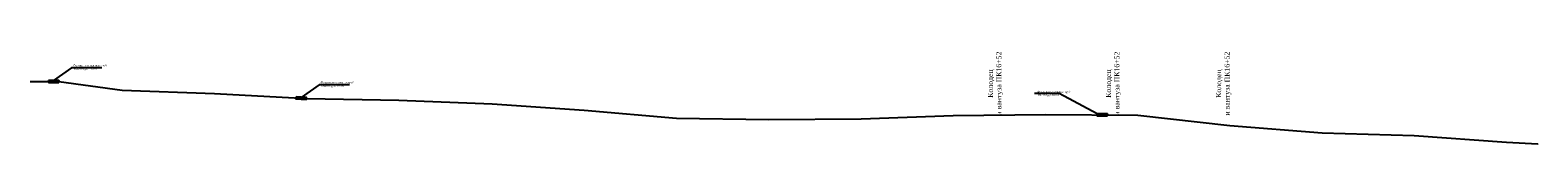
# Model space of a CAD drawing. Header units: millimetres. Extents: x 3960971 to 4113015, y -456608 to 60100.
# Tile 47 of 61: x 4081784 to 4098130, y -104230 to -103240. Entities that reach past the tile are written whole.
import ezdxf

# ---------------------------------------------------------------- set-up
doc = ezdxf.new("R2010")
doc.units = ezdxf.units.MM
doc.layers.add('Элемент модели - Зона_Ном_пера__41', color=7, linetype='Continuous', lineweight=25)
doc.styles.add('GOST 2.304', font='CS_Gost2304.shx')
doc.styles.add('seviyorum', font='times.ttf')

msp = doc.modelspace()

# ---------------------------------------------------------------- linework, layer by layer
at = {"color": 7, "lineweight": 25}
msp.add_lwpolyline([(4082561.565, -103407.014), (4082233.463, -103407.392), (4082039.146, -103544.489)], dxfattribs=at)
at = {"color": 3, "lineweight": 25, "elevation": 3829.19}
msp.add_lwpolyline([(4081784.31, -103555.063), (4082094.146, -103555.063), (4082783.009, -103651.063), (4083783.009, -103687.063), (4084783.005, -103739.063), (4085783, -103760.063), (4086793.344, -103798.063), (4087792.214, -103867.41), (4088792.219, -103952.063), (4089792.106, -103968.068), (4090792.162, -103959.063), (4091792.407, -103924.766), (4092792.475, -103915.063), (4093792.437, -103920.063), (4094791.605, -104034.319), (4095791.024, -104114.063), (4096790.83, -104140.441), (4097790.308, -104212.063), (4098130.178, -104230.063), (4098130.178, -104230.063)], dxfattribs=at)
at = {"color": 7, "lineweight": 30, "elevation": 3829.19}
for points in [[(4081984.146, -103544.489), (4082094.146, -103544.489), (4082094.146, -103565.636), (4081984.146, -103565.636)], [(4093463.534, -103929.189), (4093353.538, -103928.243), (4093353.72, -103907.097), (4093463.716, -103908.043)]]:
    msp.add_lwpolyline(points, close=True, dxfattribs=at)
at = {"color": 7, "lineweight": 25}
for points, elevation in [([(4085244.779, -103591.509), (4084916.677, -103591.887), (4084722.36, -103728.984)], -3829.19), ([(4093353.72, -103907.097), (4092939.005, -103686.588), (4092673.491, -103686.377)], 3829.19)]:
    msp.add_lwpolyline(points, dxfattribs=dict(at, elevation=elevation))
at = {"color": 7, "lineweight": 30}
msp.add_lwpolyline([(4084668.119, -103722.877), (4084777.948, -103729), (4084776.771, -103750.114), (4084666.942, -103743.991)], close=True, dxfattribs=at)

# ---------------------------------------------------------------- texts
at = {"char_height": 55.17959, "attachment_point": 1, "rotation": 90, "style": 'GOST 2.304'}
for insert in [(4092167.226, -104247.876), (4093446.8, -104247.876), (4094641.592, -104248.459)]:
    msp.add_mtext_dynamic_manual_height_columns('\\pxqc;{\\fTimes New Roman|b0|i0|c204|p18;Колодец \\Pи вантуза \\C0;ПК16+52}', width=1339.64744, gutter_width=2.759, heights=[0], dxfattribs=dict(at, insert=insert))
at = {"layer": 'Элемент модели - Зона_Ном_пера__41', "color": 0, "linetype": 'Continuous', "lineweight": 5, "char_height": 21.00017, "width": 553.86036, "attachment_point": 1, "style": 'seviyorum'}
for s, insert in [('\\A1;{\\C256;Футлярь из стальных труб\\P %%C426х6\\H0.7x;\\S^ мм;\\H1.42857x;L=11,0м}', (4082250.75, -103371.1, -7658.38)), ('\\A1;{\\C256;Футлярь из стальных труб\\P %%C426х6\\H0.7x;\\S^ мм;\\H1.42857x;L=10,0м}', (4084933.964, -103555.595, -11487.57)), ('\\A1;{\\C256;Футлярь из стальных труб\\P %%C426х6\\H0.7x;\\S^ мм;\\H1.42857x;L=4,0м}', (4092700.499, -103654.839))]:
    msp.add_mtext(s, dxfattribs=dict(at, insert=insert))

doc.saveas('drawing.dxf')
